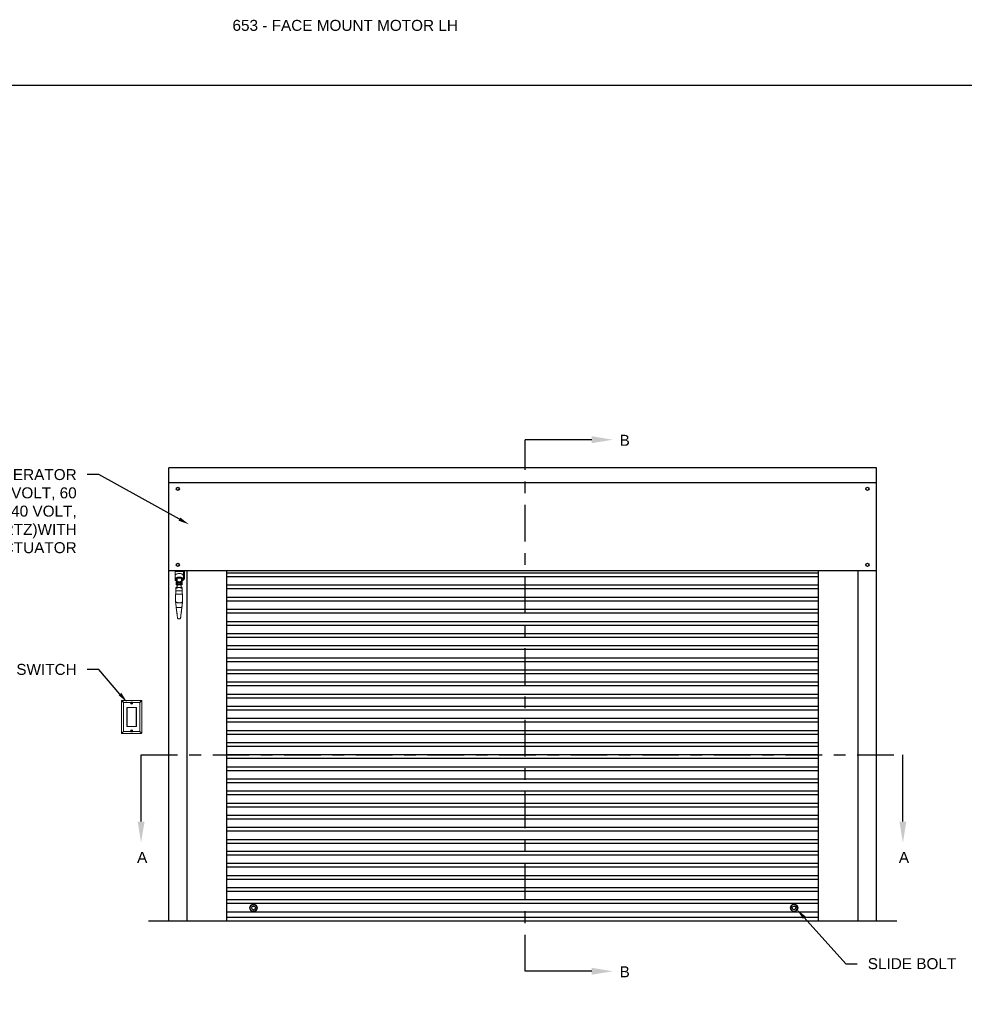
# Model space of a CAD drawing. Header units: inches. Extents: x 169.6 to 213.7, y 214.8 to 266.5.
# Tile 3 of 17: x 176.1 to 184.2, y 219.6 to 228.1. Entities that reach past the tile are written whole.
import ezdxf
from ezdxf import colors
from ezdxf.entities.mleader import LeaderData, LeaderLine
from ezdxf.math import Vec2, Vec3

# ---------------------------------------------------------------- set-up
doc = ezdxf.new("R2010")
doc.units = ezdxf.units.IN
doc.header["$LTSCALE"] = 0.25
doc.header["$MEASUREMENT"] = 0
doc.linetypes.add('CENTER', pattern=[2, 1.25, -0.25, 0.25, -0.25])
for name, color, linetype in [('ANNOTATIONS', 1, 'Continuous'), ('MOTOR LH', 7, 'Continuous'), ('SECTION CUTS', 6, 'CENTER')]:
    doc.layers.add(name, color=color, linetype=linetype)
doc.styles.add('ARIAL', font='arial.ttf', dxfattribs={"height": 0.09375})
doc.styles.get("Standard").update_dxf_attribs({"font": 'romans.shx'})

msp = doc.modelspace()

# ---------------------------------------------------------------- linework, layer by layer
at = {"layer": 'defpoints'}
msp.add_lwpolyline([(189.05875, 214.75854), (169.58887, 214.75854), (169.58887, 227.49365), (189.05875, 227.49365)], close=True, dxfattribs=at)
at = {"layer": 'MOTOR LH', "linetype": 'Continuous'}
for p, q in [((177.36419, 220.34691), (177.36419, 224.22272)), ((183.41785, 224.22272), (177.36419, 224.22272)), ((183.41785, 220.34691), (183.41785, 224.22272)), ((183.41785, 224.09491), (177.36419, 224.09491)), ((177.36419, 223.34491), (183.41785, 223.34491)), ((177.52042, 220.34691), (177.52042, 223.34491)), ((177.85977, 220.34691), (177.85977, 223.34491)), ((182.92227, 223.32071), (177.85977, 223.32071)), ((182.92227, 220.34691), (182.92227, 223.34491)), ((183.26161, 220.34691), (183.26161, 223.34491)), ((182.92227, 223.28946), (177.85977, 223.28946)), ((182.92227, 223.2171), (177.85977, 223.2171)), ((182.92227, 223.18585), (177.85977, 223.18585)), ((182.92227, 223.11349), (177.85977, 223.11349)), ((182.92227, 223.08224), (177.85977, 223.08224)), ((182.92227, 223.00987), (177.85977, 223.00987)), ((182.92227, 222.97862), (177.85977, 222.97862)), ((182.92227, 222.90626), (177.85977, 222.90626)), ((182.92227, 222.87501), (177.85977, 222.87501)), ((182.92227, 222.80264), (177.85977, 222.80264)), ((182.92227, 222.77139), (177.85977, 222.77139)), ((182.92227, 222.69903), (177.85977, 222.69903)), ((182.92227, 222.66778), (177.85977, 222.66778)), ((182.92227, 222.59541), (177.85977, 222.59541)), ((182.92227, 222.56416), (177.85977, 222.56416)), ((182.92227, 222.4918), (177.85977, 222.4918)), ((182.92227, 222.46055), (177.85977, 222.46055)), ((182.92227, 222.38818), (177.85977, 222.38818)), ((182.92227, 222.35693), (177.85977, 222.35693)), ((182.92227, 222.28457), (177.85977, 222.28457)), ((182.92227, 222.25332), (177.85977, 222.25332)), ((182.92227, 222.18095), (177.85977, 222.18095)), ((182.92227, 222.1497), (177.85977, 222.1497)), ((182.92227, 222.07734), (177.85977, 222.07734)), ((182.92227, 222.04609), (177.85977, 222.04609)), ((182.92227, 221.97373), (177.85977, 221.97373)), ((182.92227, 221.94248), (177.85977, 221.94248)), ((182.92227, 221.87011), (177.85977, 221.87011)), ((182.92227, 221.83886), (177.85977, 221.83886)), ((182.92227, 221.7665), (177.85977, 221.7665)), ((182.92227, 221.73525), (177.85977, 221.73525)), ((182.92227, 221.66288), (177.85977, 221.66288)), ((182.92227, 221.63163), (177.85977, 221.63163)), ((182.92227, 221.55927), (177.85977, 221.55927)), ((182.92227, 221.52802), (177.85977, 221.52802)), ((182.92227, 221.45565), (177.85977, 221.45565)), ((182.92227, 221.4244), (177.85977, 221.4244)), ((182.92227, 221.35204), (177.85977, 221.35204)), ((182.92227, 221.32079), (177.85977, 221.32079)), ((182.92227, 221.24842), (177.85977, 221.24842)), ((182.92227, 221.21717), (177.85977, 221.21717)), ((182.92227, 221.14481), (177.85977, 221.14481)), ((182.92227, 221.11356), (177.85977, 221.11356)), ((182.92227, 221.04119), (177.85977, 221.04119)), ((182.92227, 221.00994), (177.85977, 221.00994)), ((182.92227, 220.94072), (177.85977, 220.94072)), ((182.92227, 220.90947), (177.85977, 220.90947)), ((182.92227, 220.83711), (177.85977, 220.83711)), ((182.92227, 220.80586), (177.85977, 220.80586)), ((182.92227, 220.73349), (177.85977, 220.73349)), ((182.92227, 220.70224), (177.85977, 220.70224)), ((182.92227, 220.62988), (177.85977, 220.62988)), ((182.92227, 220.59863), (177.85977, 220.59863)), ((182.92227, 220.52626), (177.85977, 220.52626)), ((182.92227, 220.49501), (177.85977, 220.49501)), ((182.92227, 220.42265), (177.85977, 220.42265)), ((177.85977, 220.37816), (182.92227, 220.37816))]:
    msp.add_line(p, q, dxfattribs=at)
at = {"layer": 'MOTOR LH', "color": 7, "linetype": 'Continuous', "lineweight": 15}
for p, q in [((177.41845, 223.33573), (177.41845, 223.34491)), ((177.48921, 223.33573), (177.41845, 223.33573)), ((177.41845, 223.29881), (177.41845, 223.33573)), ((177.48921, 223.33573), (177.48921, 223.34491)), ((177.48921, 223.33573), (177.48921, 223.29881)), ((177.49814, 223.33136), (177.48921, 223.33136)), ((177.49814, 223.33136), (177.49814, 223.34491)), ((177.49814, 223.33136), (177.49814, 223.3258)), ((177.49814, 223.3258), (177.49814, 223.2699)), ((177.41845, 223.29881), (177.41845, 223.2681)), ((177.42614, 223.27554), (177.42614, 223.26298)), ((177.42831, 223.22101), (177.42831, 223.24586)), ((177.42964, 223.24675), (177.4292, 223.24675)), ((177.43053, 223.26385), (177.43053, 223.2727)), ((177.43053, 223.24558), (177.43053, 223.26385)), ((177.43053, 223.24558), (177.43068, 223.24413)), ((177.43497, 223.26952), (177.43497, 223.24383)), ((177.43497, 223.24383), (177.43506, 223.24006)), ((177.43719, 223.22234), (177.43719, 223.24453)), ((177.43829, 223.2412), (177.43719, 223.2412)), ((177.43719, 223.22567), (177.43825, 223.22567)), ((177.4389, 223.23395), (177.43863, 223.22947)), ((177.43889, 223.23344), (177.43889, 223.23344)), ((177.43914, 223.24231), (177.44228, 223.24231)), ((177.44075, 223.24231), (177.44228, 223.24231)), ((177.4475, 223.22699), (177.44748, 223.22686)), ((177.44846, 223.22539), (177.44893, 223.22639)), ((177.45105, 223.22575), (177.45089, 223.22466)), ((177.45173, 223.22572), (177.45171, 223.22559)), ((177.46212, 223.24231), (177.46526, 223.24231)), ((177.46212, 223.24231), (177.46365, 223.24231)), ((177.46577, 223.22947), (177.4655, 223.23395)), ((177.46551, 223.23344), (177.46551, 223.23344)), ((177.46773, 223.2412), (177.46611, 223.2412)), ((177.46615, 223.22567), (177.46773, 223.22567)), ((177.47047, 223.24231), (177.46773, 223.24231)), ((177.46773, 223.24231), (177.46773, 223.22456)), ((177.46773, 223.22456), (177.47047, 223.22456)), ((177.46938, 223.25149), (177.47053, 223.25112)), ((177.47047, 223.22234), (177.47047, 223.24453)), ((177.4726, 223.24006), (177.47269, 223.24383)), ((177.47269, 223.24383), (177.47269, 223.26952)), ((177.47698, 223.24419), (177.47713, 223.24558)), ((177.47713, 223.2727), (177.47713, 223.26385)), ((177.47713, 223.26385), (177.47713, 223.24558)), ((177.47846, 223.24675), (177.47801, 223.24675)), ((177.47935, 223.24586), (177.47935, 223.24033)), ((177.47935, 223.24033), (177.47935, 223.22101)), ((177.48152, 223.26298), (177.48152, 223.27554)), ((177.48921, 223.2681), (177.48921, 223.29881)), ((177.48921, 223.2699), (177.49814, 223.2699)), ((177.42259, 223.14054), (177.42259, 223.07594)), ((177.48181, 223.14054), (177.42259, 223.14054)), ((177.42544, 223.19793), (177.42451, 223.1713)), ((177.42451, 223.1713), (177.42451, 223.14054)), ((177.4522, 223.1713), (177.42451, 223.1713)), ((177.4522, 223.14054), (177.42451, 223.14054)), ((177.43121, 223.19793), (177.42544, 223.19793)), ((177.4292, 223.22012), (177.43421, 223.22012)), ((177.43112, 223.19571), (177.43112, 223.19776)), ((177.43337, 223.19349), (177.43301, 223.19352)), ((177.43462, 223.19349), (177.43337, 223.19349)), ((177.43393, 223.19349), (177.43337, 223.19349)), ((177.46536, 223.19793), (177.43904, 223.19793)), ((177.47989, 223.1713), (177.4522, 223.1713)), ((177.47989, 223.14054), (177.4522, 223.14054)), ((177.47103, 223.19349), (177.46979, 223.19349)), ((177.47103, 223.19349), (177.47047, 223.19349)), ((177.4714, 223.19352), (177.47103, 223.19349)), ((177.47896, 223.19793), (177.47319, 223.19793)), ((177.47328, 223.19776), (177.47328, 223.19571)), ((177.47345, 223.22012), (177.47846, 223.22012)), ((177.47989, 223.1713), (177.47896, 223.19793)), ((177.47989, 223.14054), (177.47989, 223.1713)), ((177.48181, 223.07594), (177.48181, 223.14054)), ((177.4363, 222.96138), (177.42848, 223.0267)), ((177.42857, 223.02598), (177.43483, 222.97368)), ((177.4346, 223.02748), (177.43459, 223.02748)), ((177.4346, 223.02748), (177.4698, 223.02748)), ((177.47592, 223.0267), (177.4681, 222.96138)), ((177.47583, 223.02598), (177.46957, 222.97368)), ((177.46982, 223.02748), (177.4698, 223.02748)), ((177.44536, 222.93135), (177.45905, 222.93135)), ((176.96067, 221.95299), (176.96067, 222.22991)), ((176.96284, 222.23208), (177.13038, 222.23208)), ((177.04017, 222.21645), (176.9763, 222.21645)), ((176.9763, 222.21645), (176.9763, 221.96645)), ((177.04047, 222.20967), (177.0451, 222.2113)), ((177.04047, 222.20967), (177.04585, 222.21094)), ((177.04347, 222.21593), (177.04571, 222.21672)), ((177.0451, 222.2113), (177.04347, 222.21593)), ((177.04347, 222.21593), (177.04585, 222.21094)), ((177.0451, 222.2113), (177.04585, 222.21094)), ((177.04571, 222.21672), (177.04734, 222.21209)), ((177.04571, 222.21672), (177.04697, 222.21133)), ((177.04585, 222.21094), (177.04697, 222.21133)), ((177.04625, 222.20982), (177.04585, 222.21094)), ((177.04737, 222.21021), (177.04625, 222.20982)), ((177.05196, 222.21372), (177.04697, 222.21133)), ((177.04697, 222.21133), (177.04734, 222.21209)), ((177.04697, 222.21133), (177.04737, 222.21021)), ((177.04734, 222.21209), (177.05196, 222.21372)), ((177.05275, 222.21148), (177.04737, 222.21021)), ((177.04812, 222.20985), (177.04737, 222.21021)), ((177.04975, 222.20522), (177.04737, 222.21021)), ((177.05275, 222.21148), (177.04812, 222.20985)), ((177.05196, 222.21372), (177.05275, 222.21148)), ((177.11692, 222.21645), (177.05305, 222.21645)), ((177.11692, 221.96645), (177.11692, 222.21645)), ((177.13255, 222.22991), (177.13255, 221.95299)), ((177.08755, 222.17364), (177.00567, 222.17364)), ((177.00567, 222.17364), (177.00567, 222.00926)), ((177.00911, 222.17239), (177.00911, 222.01051)), ((177.08411, 222.17239), (177.00911, 222.17239)), ((177.04126, 222.20743), (177.04047, 222.20967)), ((177.04126, 222.20743), (177.04625, 222.20982)), ((177.04588, 222.20906), (177.04126, 222.20743)), ((177.04625, 222.20982), (177.04588, 222.20906)), ((177.04751, 222.20443), (177.04588, 222.20906)), ((177.04751, 222.20443), (177.04625, 222.20982)), ((177.04975, 222.20522), (177.04751, 222.20443)), ((177.04812, 222.20985), (177.04975, 222.20522)), ((177.08411, 222.17239), (177.08411, 222.01051)), ((177.08755, 222.00926), (177.08755, 222.17364)), ((176.9763, 221.96645), (177.04017, 221.96645)), ((177.00567, 222.00926), (177.08755, 222.00926)), ((177.08411, 222.01051), (177.00911, 222.01051)), ((177.04047, 221.97142), (177.0451, 221.97305)), ((177.04047, 221.97142), (177.04585, 221.97269)), ((177.04126, 221.96918), (177.04047, 221.97142)), ((177.04126, 221.96918), (177.04625, 221.97157)), ((177.04588, 221.97081), (177.04126, 221.96918)), ((177.04347, 221.97768), (177.04571, 221.97847)), ((177.0451, 221.97305), (177.04347, 221.97768)), ((177.04347, 221.97768), (177.04585, 221.97269)), ((177.0451, 221.97305), (177.04585, 221.97269)), ((177.04571, 221.97847), (177.04734, 221.97384)), ((177.04571, 221.97847), (177.04697, 221.97308)), ((177.04585, 221.97269), (177.04697, 221.97308)), ((177.04625, 221.97157), (177.04585, 221.97269)), ((177.04625, 221.97157), (177.04588, 221.97081)), ((177.04751, 221.96618), (177.04588, 221.97081)), ((177.04737, 221.97196), (177.04625, 221.97157)), ((177.04751, 221.96618), (177.04625, 221.97157)), ((177.05196, 221.97547), (177.04697, 221.97308)), ((177.04697, 221.97308), (177.04734, 221.97384)), ((177.04697, 221.97308), (177.04737, 221.97196)), ((177.04734, 221.97384), (177.05196, 221.97547)), ((177.05275, 221.97323), (177.04737, 221.97196)), ((177.04812, 221.9716), (177.04737, 221.97196)), ((177.04975, 221.96697), (177.04737, 221.97196)), ((177.04975, 221.96697), (177.04751, 221.96618)), ((177.05275, 221.97323), (177.04812, 221.9716)), ((177.04812, 221.9716), (177.04975, 221.96697)), ((177.05196, 221.97547), (177.05275, 221.97323)), ((177.05305, 221.96645), (177.11692, 221.96645)), ((177.13038, 221.95083), (176.96284, 221.95083))]:
    msp.add_line(p, q, dxfattribs=at)
at = {"layer": 'MOTOR LH'}
msp.add_line((177.19102, 220.34691), (183.59102, 220.34691), dxfattribs=at)
at = {"layer": 'MOTOR LH', "color": 7, "linetype": 'Continuous', "lineweight": 15, "flags": 128}
for points in [[(177.48921, 223.29881), (177.4886, 223.30242), (177.48682, 223.3059), (177.48391, 223.30914), (177.47997, 223.31203), (177.47515, 223.31447), (177.4696, 223.31638), (177.46351, 223.31769), (177.45709, 223.31835), (177.45056, 223.31835), (177.44415, 223.31769), (177.43806, 223.31638), (177.43251, 223.31447), (177.42768, 223.31203), (177.42375, 223.30914), (177.42084, 223.3059), (177.41905, 223.30242), (177.41845, 223.29881)], [(177.47713, 223.25333), (177.48149, 223.25586), (177.48498, 223.2588), (177.48747, 223.26203), (177.48889, 223.26546), (177.48917, 223.26898), (177.48832, 223.27246), (177.48636, 223.27581), (177.48335, 223.27891), (177.4794, 223.28166), (177.47462, 223.28397), (177.46918, 223.28578), (177.46324, 223.28701), (177.457, 223.28764), (177.45066, 223.28764), (177.44442, 223.28701), (177.43848, 223.28578), (177.43303, 223.28397), (177.42826, 223.28166), (177.4243, 223.27891), (177.4213, 223.27581), (177.41934, 223.27246), (177.41848, 223.26898), (177.41877, 223.26546), (177.42018, 223.26203), (177.42267, 223.2588), (177.42617, 223.25586), (177.43053, 223.25333)], [(177.48104, 223.26013), (177.48181, 223.26101), (177.48372, 223.26407), (177.48456, 223.26728), (177.48428, 223.27053), (177.4829, 223.27368), (177.48047, 223.27663), (177.47708, 223.27927), (177.47284, 223.28151), (177.46792, 223.28326), (177.4625, 223.28447), (177.45675, 223.28508), (177.4509, 223.28508), (177.44516, 223.28447), (177.43973, 223.28326), (177.43481, 223.28151), (177.43058, 223.27927), (177.42719, 223.27663), (177.42476, 223.27368), (177.42338, 223.27053), (177.4231, 223.26728), (177.42393, 223.26407), (177.42584, 223.26101), (177.42662, 223.26013)], [(177.44893, 223.22639), (177.44903, 223.22677), (177.44903, 223.22686)], [(177.46615, 223.22567), (177.46655, 223.22265), (177.46679, 223.22106)], [(177.42384, 223.06552), (177.42424, 223.0622), (177.42475, 223.05792), (177.42536, 223.05278), (177.42606, 223.04693), (177.42683, 223.04051), (177.42764, 223.03371), (177.42848, 223.0267)], [(177.42526, 223.05367), (177.42532, 223.05314), (177.42551, 223.05156), (177.42581, 223.049), (177.42623, 223.04556), (177.42673, 223.04136), (177.4273, 223.03658), (177.42792, 223.03138), (177.42857, 223.02598)], [(177.42857, 223.02598), (177.42792, 223.03138), (177.4273, 223.03658), (177.42673, 223.04136), (177.42623, 223.04556), (177.42581, 223.049), (177.42551, 223.05156), (177.42532, 223.05314), (177.42526, 223.05367)], [(177.47915, 223.05367), (177.4791, 223.05325), (177.47895, 223.052), (177.4787, 223.04996), (177.47837, 223.04719), (177.47796, 223.04378), (177.47749, 223.03983), (177.47697, 223.03545), (177.47641, 223.03079), (177.47583, 223.02598)], [(177.47583, 223.02598), (177.47641, 223.03079), (177.47697, 223.03545), (177.47749, 223.03983), (177.47796, 223.04378), (177.47837, 223.04719), (177.4787, 223.04996), (177.47895, 223.052), (177.4791, 223.05325), (177.47915, 223.05367)], [(177.47592, 223.0267), (177.47676, 223.03371), (177.47757, 223.04051), (177.47834, 223.04693), (177.47904, 223.05278), (177.47966, 223.05792), (177.48017, 223.0622), (177.48056, 223.06552)], [(177.43741, 222.95215), (177.43737, 222.95248), (177.43725, 222.95345), (177.43706, 222.95503), (177.4368, 222.95719), (177.43649, 222.95984), (177.43612, 222.96292), (177.43571, 222.96632), (177.43528, 222.96994), (177.43483, 222.97368)], [(177.43483, 222.97368), (177.43533, 222.96948), (177.43582, 222.96544), (177.43626, 222.96172), (177.43665, 222.95846), (177.43697, 222.95578), (177.43721, 222.95379), (177.43736, 222.95256), (177.43741, 222.95215)], [(177.467, 222.95215), (177.46705, 222.95256), (177.46719, 222.95379), (177.46743, 222.95578), (177.46775, 222.95846), (177.46814, 222.96172), (177.46859, 222.96544), (177.46907, 222.96948), (177.46957, 222.97368)], [(177.46957, 222.97368), (177.46907, 222.96948), (177.46859, 222.96544), (177.46814, 222.96172), (177.46775, 222.95846), (177.46743, 222.95578), (177.46719, 222.95379), (177.46705, 222.95256), (177.467, 222.95215)], [(177.4363, 222.96138), (177.43681, 222.9571), (177.43731, 222.95296), (177.43777, 222.94907), (177.43819, 222.94556), (177.43856, 222.94252), (177.43885, 222.94006), (177.43907, 222.93825), (177.4392, 222.93714), (177.43925, 222.93677)], [(177.46516, 222.93677), (177.4652, 222.93714), (177.46533, 222.93825), (177.46555, 222.94006), (177.46585, 222.94252), (177.46621, 222.94556), (177.46663, 222.94907), (177.46709, 222.95296), (177.46759, 222.9571), (177.4681, 222.96138)], [(176.9763, 222.21645), (176.97325, 222.21908), (176.97032, 222.2216), (176.96762, 222.22393), (176.96525, 222.22597), (176.96331, 222.22764), (176.96186, 222.22889), (176.96097, 222.22965), (176.96067, 222.22991)], [(176.96284, 222.23208), (176.9631, 222.23178), (176.96386, 222.23089), (176.96511, 222.22944), (176.96678, 222.2275), (176.96882, 222.22513), (176.97115, 222.22243), (176.97367, 222.2195), (176.9763, 222.21645)], [(177.13038, 222.23208), (177.13012, 222.23178), (177.12936, 222.23089), (177.12811, 222.22944), (177.12644, 222.2275), (177.1244, 222.22513), (177.12207, 222.22243), (177.11955, 222.2195), (177.11692, 222.21645)], [(177.13255, 222.22991), (177.13225, 222.22965), (177.13136, 222.22889), (177.12991, 222.22764), (177.12797, 222.22597), (177.1256, 222.22393), (177.1229, 222.2216), (177.11997, 222.21908), (177.11692, 222.21645)], [(176.9763, 221.96645), (176.97325, 221.96382), (176.97032, 221.9613), (176.96762, 221.95897), (176.96525, 221.95693), (176.96331, 221.95526), (176.96186, 221.95402), (176.96097, 221.95325), (176.96067, 221.95299)], [(176.9763, 221.96645), (176.97367, 221.9634), (176.97115, 221.96047), (176.96882, 221.95777), (176.96678, 221.9554), (176.96511, 221.95346), (176.96386, 221.95202), (176.9631, 221.95113), (176.96284, 221.95083)], [(177.11692, 221.96645), (177.11955, 221.9634), (177.12207, 221.96047), (177.1244, 221.95777), (177.12644, 221.9554), (177.12811, 221.95346), (177.12936, 221.95202), (177.13012, 221.95113), (177.13038, 221.95083)], [(177.13255, 221.95299), (177.13225, 221.95325), (177.13136, 221.95402), (177.12991, 221.95526), (177.12797, 221.95693), (177.1256, 221.95897), (177.1229, 221.9613), (177.11997, 221.96382), (177.11692, 221.96645)]]:
    msp.add_lwpolyline(points, dxfattribs=at)
at = {"layer": 'MOTOR LH', "linetype": 'Continuous'}
for points in [[(178.10445, 220.48589), (178.12008, 220.45883), (178.10445, 220.43177), (178.0732, 220.43177), (178.05758, 220.45883), (178.0732, 220.48589)], [(182.69782, 220.48589), (182.68219, 220.45883), (182.69782, 220.43177), (182.72907, 220.43177), (182.74469, 220.45883), (182.72907, 220.48589)]]:
    msp.add_lwpolyline(points, close=True, dxfattribs=at)
for centre, radius in [((177.44168, 224.04205), 0.01369), ((183.34036, 224.04205), 0.01369), ((177.44168, 223.39218), 0.01369), ((183.34036, 223.39218), 0.01369), ((178.08883, 220.45883), 0.03125), ((178.08989, 220.45883), 0.01562), ((182.71344, 220.45883), 0.03125), ((182.71238, 220.45883), 0.01562)]:
    msp.add_circle(centre, radius, dxfattribs=at)
at = {"layer": 'MOTOR LH', "color": 7, "linetype": 'Continuous', "lineweight": 15}
for centre, radius in [((177.4522, 223.23344), 0.01331), ((177.4522, 223.23344), 0.00888), ((177.44792, 223.22686), 0.000444), ((177.45215, 223.22559), 0.000444), ((177.04661, 222.21058), 0.00762), ((177.04661, 221.97233), 0.00762)]:
    msp.add_circle(centre, radius, dxfattribs=at)
for centre, radius, start, end in [((177.43674, 223.26298), 0.01037, 126.839416, 233.160584), ((177.4367, 223.26298), 0.00956, 130.233117, 229.766883), ((177.4292, 223.24586), 0.000888, 90, 180), ((177.4292, 223.22101), 0.000888, 180, 270), ((177.42964, 223.24764), 0.000888, 270, 0), ((177.43345, 223.27496), 0.00222, 117.303086, 142.22849), ((177.43421, 223.22101), 0.000888, 270, 343.39845), ((177.33247, 223.23808), 0.10651, 343.720441, 357.778603), ((177.43719, 223.24675), 0.00222, 180, 270), ((177.43719, 223.22012), 0.00222, 90, 163.39845), ((177.45383, 223.23351), 0.0449, 66.437329, 113.593087), ((177.45383, 223.29283), 0.04528, 247.614775, 292.385225), ((177.43693, 223.25132), 0.000261, 294.454915, 351.263969), ((177.43674, 223.25192), 0.000888, 289.335855, 295.674174), ((177.45383, 223.23379), 0.04407, 67.884108, 112.115892), ((177.45383, 223.29216), 0.04407, 247.88482, 292.11518), ((177.43826, 223.22531), 0.000357, 91.644036, 164.592517), ((177.43826, 223.24156), 0.000355, 273.149028, 14.548849), ((177.46399, 223.23344), 0.02663, 161.075356, 162.709123), ((177.43914, 223.24196), 0.000355, 90, 161.075356), ((177.4522, 223.23344), 0.01331, 205.044647, 334.955353), ((177.4522, 223.23344), 0.00888, 0, 180.000001), ((177.4522, 223.23344), 0.00777, 277.76023, 228.813399), ((177.4522, 223.23344), 0.00777, 0.000001, 180.000001), ((177.44792, 223.22686), 0.00111, 335.073604, 138.813399), ((177.44792, 223.22686), 0.000444, 0.000001, 163.286815), ((177.45215, 223.22559), 0.00111, 7.76023, 171.500025), ((177.45215, 223.22559), 0.000444, 0.000001, 163.286815), ((177.46526, 223.24196), 0.000355, 18.924644, 90), ((177.57194, 223.23808), 0.10651, 182.221397, 196.279559), ((177.44041, 223.23344), 0.02663, 17.312262, 18.924644), ((177.46614, 223.24156), 0.000355, 165.40873, 265.675598), ((177.46614, 223.22531), 0.000356, 15.35213, 88.411317), ((177.47073, 223.25132), 0.00026, 188.656082, 245.625034), ((177.47047, 223.24675), 0.00222, 270, 0), ((177.47047, 223.22012), 0.00222, 16.60155, 90), ((177.47092, 223.25192), 0.000888, 244.325826, 250.664145), ((177.47345, 223.22101), 0.000888, 196.60155, 270), ((177.4742, 223.27496), 0.00222, 37.77151, 62.696914), ((177.47026, 223.26233), 0.01128, 3.28206, 52.463139), ((177.47095, 223.26298), 0.00956, 310.233117, 49.766883), ((177.47026, 223.26362), 0.01128, 307.534259, 356.716356), ((177.47801, 223.24764), 0.000888, 180, 270), ((177.47846, 223.24586), 0.000888, 0, 90), ((177.47846, 223.22101), 0.000888, 270, 0), ((177.43201, 223.19776), 0.000888, 157.948614, 180), ((177.43334, 223.19571), 0.00222, 180, 261.334595), ((177.33247, 223.23808), 0.10651, 340.579298, 347.908065), ((177.47106, 223.19571), 0.00222, 278.696025, 0), ((177.47239, 223.19776), 0.000888, 360, 22.051386), ((177.44536, 222.9375), 0.00615, 186.824746, 270), ((177.45905, 222.9375), 0.00615, 270, 353.175254), ((176.96284, 222.22991), 0.00216, 90, 180), ((177.04661, 222.21058), 0.00872, 137.636244, 42.363756), ((177.13038, 222.22991), 0.00216, 0, 90), ((177.04661, 221.97233), 0.00872, 317.636244, 222.363756), ((176.96284, 221.95299), 0.00216, 180, 270), ((177.13038, 221.95299), 0.00216, 270, 0)]:
    msp.add_arc(centre, radius, start, end, dxfattribs=at)
for centre, start_param, end_param in [((177.43497, 223.2727), 0.7494689, 1.5707963), ((177.47269, 223.2727), 4.712389, 5.5337164)]:
    msp.add_ellipse(centre, major_axis=(0, 0.00492), ratio=0.9013878, start_param=start_param, end_param=end_param, dxfattribs=at)
for points, knots in [([(177.43053, 223.26385), (177.43053, 223.26416), (177.43055, 223.26676), (177.43093, 223.27022), (177.43254, 223.27338), (177.43355, 223.27436), (177.43431, 223.27475), (177.43476, 223.2748), (177.43497, 223.27481)], [0, 0, 0, 0, 0.0736907, 0.6254449, 0.8047082, 0.8944427, 0.9519118, 1, 1, 1, 1]), ([(177.43497, 223.2775), (177.43459, 223.27749), (177.43369, 223.27745), (177.43289, 223.27712), (177.43244, 223.27693)], [0, 0, 0, 0, 0.42355639, 1, 1, 1, 1]), ([(177.43718, 223.27368), (177.43677, 223.27335), (177.43595, 223.27269), (177.43514, 223.27121), (177.43503, 223.2701), (177.43497, 223.26952)], [0, 0, 0, 0, 0.3187976, 0.6392925, 1, 1, 1, 1]), ([(177.43497, 223.24905), (177.43502, 223.24936), (177.43513, 223.24998), (177.43594, 223.25077), (177.43679, 223.25112), (177.43718, 223.25128)], [0, 0, 0, 0, 0.3463096, 0.6917448, 1, 1, 1, 1]), ([(177.43712, 223.25112), (177.43742, 223.25126), (177.43777, 223.25143), (177.43818, 223.25147), (177.43825, 223.25148)], [0, 0, 0, 0, 0.817679, 1, 1, 1, 1]), ([(177.43723, 223.27462), (177.4374, 223.2746), (177.43814, 223.2745), (177.43885, 223.27431), (177.4394, 223.27418), (177.4394, 223.27418)], [0, 0, 0, 0, 0.222521, 0.9899412, 1, 1, 1, 1]), ([(177.4394, 223.25178), (177.4394, 223.25177), (177.43902, 223.25168), (177.43863, 223.2516), (177.43825, 223.25152)], [0, 0, 0, 0, 0.01865, 1, 1, 1, 1]), ([(177.4389, 223.23395), (177.4389, 223.23395), (177.43889, 223.23379), (177.43887, 223.23251), (177.43908, 223.23045), (177.43983, 223.22856), (177.44014, 223.2278)], [0, 0, 0, 0, 0.0027536, 0.0757279, 0.6269228, 1, 1, 1, 1]), ([(177.46426, 223.2278), (177.46457, 223.22856), (177.46532, 223.23045), (177.46553, 223.23251), (177.46551, 223.23379), (177.46551, 223.23395), (177.4655, 223.23395)], [0, 0, 0, 0, 0.3730772, 0.9242721, 0.9972464, 1, 1, 1, 1]), ([(177.46577, 223.24134), (177.46578, 223.24136), (177.46579, 223.2414), (177.46556, 223.24046), (177.46522, 223.23896), (177.46505, 223.23761), (177.46498, 223.23706)], [0, 0, 0, 0, 0.1667187, 0.4771964, 0.7858082, 1, 1, 1, 1]), ([(177.46611, 223.2411), (177.46612, 223.24111), (177.46613, 223.24116), (177.46588, 223.24026), (177.46552, 223.23859), (177.46523, 223.23703), (177.46518, 223.23606), (177.46517, 223.23592)], [0, 0, 0, 0, 0.1488418, 0.4227329, 0.6941253, 0.9568936, 1, 1, 1, 1]), ([(177.46825, 223.27418), (177.46826, 223.27418), (177.46881, 223.27431), (177.46951, 223.2745), (177.47025, 223.2746), (177.47042, 223.27462)], [0, 0, 0, 0, 0.0100588, 0.7774758, 1, 1, 1, 1]), ([(177.46939, 223.25152), (177.46902, 223.2516), (177.46863, 223.25168), (177.46826, 223.25177), (177.46825, 223.25178)], [0, 0, 0, 0, 0.9810516, 1, 1, 1, 1]), ([(177.47269, 223.26952), (177.47263, 223.27008), (177.47252, 223.2712), (177.47172, 223.27269), (177.47087, 223.27337), (177.47047, 223.27368)], [0, 0, 0, 0, 0.3464202, 0.691736, 1, 1, 1, 1]), ([(177.47047, 223.25128), (177.47088, 223.25111), (177.47171, 223.25077), (177.47251, 223.24999), (177.47263, 223.24938), (177.47269, 223.24905)], [0, 0, 0, 0, 0.3187431, 0.6393777, 1, 1, 1, 1]), ([(177.47522, 223.27693), (177.47487, 223.27708), (177.47408, 223.27742), (177.47318, 223.27748), (177.47269, 223.2775)], [0, 0, 0, 0, 0.4498574, 1, 1, 1, 1]), ([(177.47269, 223.27481), (177.4729, 223.2748), (177.47335, 223.27475), (177.47411, 223.27436), (177.47511, 223.27338), (177.47672, 223.27022), (177.4771, 223.26676), (177.47712, 223.26416), (177.47713, 223.26385)], [0, 0, 0, 0, 0.0481156, 0.1055838, 0.1952959, 0.3745701, 0.9263102, 1, 1, 1, 1]), ([(177.43301, 223.19352), (177.43267, 223.19362), (177.4321, 223.19378), (177.43153, 223.19437), (177.43124, 223.19494), (177.43113, 223.19539), (177.43112, 223.19564), (177.43112, 223.19571)], [0, 0, 0, 0, 0.3816069, 0.635828, 0.8099638, 0.9421887, 1, 1, 1, 1]), ([(177.43119, 223.19809), (177.43119, 223.1981), (177.4312, 223.19813), (177.43131, 223.1984), (177.43158, 223.19907), (177.432, 223.20015), (177.43314, 223.20319), (177.434, 223.20594), (177.43471, 223.20822)], [0, 0, 0, 0, 0.0306514, 0.087489, 0.1436351, 0.2848147, 0.4077791, 1, 1, 1, 1]), ([(177.43657, 223.19409), (177.43615, 223.19387), (177.4355, 223.19354), (177.43485, 223.19351), (177.43462, 223.19349)], [0, 0, 0, 0, 0.6469949, 1, 1, 1, 1]), ([(177.439, 223.19734), (177.43895, 223.19706), (177.43884, 223.1964), (177.43813, 223.19532), (177.4373, 223.19457), (177.4367, 223.19418), (177.43657, 223.19409)], [0, 0, 0, 0, 0.1898554, 0.4435954, 0.8793329, 1, 1, 1, 1]), ([(177.43904, 223.19793), (177.43904, 223.19785), (177.43902, 223.19765), (177.43901, 223.19745), (177.439, 223.19734)], [0, 0, 0, 0, 0.41359938, 1, 1, 1, 1]), ([(177.4654, 223.19734), (177.46539, 223.19745), (177.46538, 223.19765), (177.46537, 223.19785), (177.46536, 223.19793)], [0, 0, 0, 0, 0.5864442, 1, 1, 1, 1]), ([(177.46783, 223.19409), (177.46743, 223.19437), (177.46675, 223.19485), (177.46592, 223.1958), (177.46549, 223.19665), (177.46542, 223.19719), (177.4654, 223.19734)], [0, 0, 0, 0, 0.3674174, 0.6326684, 0.9009147, 1, 1, 1, 1]), ([(177.46979, 223.19349), (177.46932, 223.19354), (177.46866, 223.19362), (177.46802, 223.19398), (177.46783, 223.19409)], [0, 0, 0, 0, 0.7012013, 1, 1, 1, 1]), ([(177.4697, 223.20822), (177.46978, 223.20793), (177.47051, 223.20546), (177.47158, 223.20231), (177.47269, 223.19941), (177.47305, 223.19851), (177.47319, 223.19815), (177.47321, 223.19811), (177.47322, 223.19809)], [0, 0, 0, 0, 0.0767379, 0.6453233, 0.8228293, 0.9071998, 0.9584998, 1, 1, 1, 1]), ([(177.47328, 223.19571), (177.47327, 223.19552), (177.47324, 223.19514), (177.47299, 223.19456), (177.47252, 223.19396), (177.47193, 223.19363), (177.47151, 223.19354), (177.4714, 223.19352)], [0, 0, 0, 0, 0.1465289, 0.2919672, 0.5304743, 0.8792714, 1, 1, 1, 1]), ([(177.42259, 223.07594), (177.42259, 223.07593), (177.4226, 223.07582), (177.42277, 223.07445), (177.42309, 223.07178), (177.42354, 223.06797), (177.42374, 223.06633), (177.42384, 223.06552)], [0, 0, 0, 0, 0.0028229, 0.0353736, 0.4647182, 0.7329388, 1, 1, 1, 1]), ([(177.42384, 223.06552), (177.42384, 223.06553), (177.42372, 223.06654), (177.42341, 223.06907), (177.42298, 223.07268), (177.42272, 223.07483), (177.42261, 223.07576), (177.42259, 223.07593), (177.42259, 223.07594)], [0, 0, 0, 0, 0.00496715, 0.37988964, 0.68802748, 0.94222933, 0.99717487, 1, 1, 1, 1]), ([(177.42995, 223.0719), (177.42958, 223.07208), (177.42809, 223.07282), (177.42588, 223.07402), (177.42327, 223.07552), (177.42285, 223.07578), (177.42259, 223.07594)], [0, 0, 0, 0, 0.0830037, 0.3325895, 0.5909179, 1, 1, 1, 1]), ([(177.47446, 223.0719), (177.47335, 223.07136), (177.47104, 223.07026), (177.46682, 223.0686), (177.46118, 223.06688), (177.45607, 223.0661), (177.44977, 223.06598), (177.44331, 223.06674), (177.43565, 223.06921), (177.4318, 223.07103), (177.42995, 223.0719)], [0, 0, 0, 0, 0.097323, 0.202378, 0.3073357, 0.4695288, 0.5004233, 0.6720212, 0.8427354, 1, 1, 1, 1]), ([(177.48181, 223.07594), (177.48157, 223.07579), (177.48108, 223.07549), (177.478, 223.07369), (177.47537, 223.07236), (177.47446, 223.0719)], [0, 0, 0, 0, 0.3893902, 0.7882871, 1, 1, 1, 1]), ([(177.48181, 223.07594), (177.48181, 223.07593), (177.4818, 223.07582), (177.48163, 223.07445), (177.48131, 223.07178), (177.48086, 223.06797), (177.48066, 223.06633), (177.48056, 223.06552)], [0, 0, 0, 0, 0.002825, 0.0353764, 0.4647001, 0.7329389, 1, 1, 1, 1]), ([(177.48056, 223.06552), (177.48057, 223.06553), (177.48069, 223.06654), (177.48099, 223.06907), (177.48142, 223.07268), (177.48168, 223.07483), (177.48179, 223.07576), (177.48181, 223.07593), (177.48181, 223.07594)], [0, 0, 0, 0, 0.0049672, 0.3798919, 0.6880294, 0.9422303, 0.9971769, 1, 1, 1, 1]), ([(177.43459, 223.02748), (177.4339, 223.0274), (177.43253, 223.02723), (177.4307, 223.02701), (177.42931, 223.02683), (177.42864, 223.02673), (177.42849, 223.02671), (177.42848, 223.0267), (177.42848, 223.0267)], [0, 0, 0, 0, 0.214668, 0.4293067, 0.6439775, 0.8586525, 0.9778845, 1, 1, 1, 1]), ([(177.47592, 223.0267), (177.47592, 223.0267), (177.47591, 223.02671), (177.47577, 223.02673), (177.47509, 223.02683), (177.4737, 223.02701), (177.47188, 223.02723), (177.4705, 223.0274), (177.46982, 223.02748)], [0, 0, 0, 0, 0.0221151, 0.1413449, 0.3560015, 0.5706683, 0.7853361, 1, 1, 1, 1]), ([(177.05305, 222.21645), (177.05252, 222.21693), (177.05124, 222.21808), (177.04862, 222.21898), (177.04549, 222.21915), (177.04261, 222.21837), (177.04089, 222.21721), (177.04025, 222.21654), (177.04017, 222.21645)], [0, 0, 0, 0, 0.1506948, 0.3588446, 0.5701387, 0.8049819, 0.974565, 1, 1, 1, 1]), ([(177.04017, 221.96645), (177.0407, 221.96597), (177.04198, 221.96482), (177.0446, 221.96392), (177.04773, 221.96375), (177.05061, 221.96453), (177.05233, 221.96569), (177.05297, 221.96636), (177.05305, 221.96645)], [0, 0, 0, 0, 0.15068917, 0.35882836, 0.57012019, 0.80498501, 0.97456542, 1, 1, 1, 1])]:
    msp.add_open_spline(points, degree=3, knots=knots, dxfattribs=at)
at = {"layer": 'SECTION CUTS'}
for p, q in [((180.41239, 219.91674), (180.41239, 224.46246)), ((177.12756, 221.76622), (183.64352, 221.76622))]:
    msp.add_line(p, q, dxfattribs=at)

# ---------------------------------------------------------------- texts
at = {"layer": 'ANNOTATIONS', "insert": (177.90932, 228.05267), "char_height": 0.09375, "width": 4.6220629, "attachment_point": 1, "line_spacing_factor": 0.86134, "style": 'ARIAL'}
msp.add_mtext('653 - FACE MOUNT MOTOR LH', dxfattribs=at)
at = {"layer": 'SECTION CUTS', "style": 'ARIAL'}
for s, p in [('B', (181.22041, 224.41077)), ('A', (177.09309, 220.84379)), ('A', (183.60904, 220.84379)), ('B', (181.22041, 219.86504))]:
    msp.add_text(s, height=0.09375, dxfattribs=at).set_placement(p)

# ---------------------------------------------------------------- leaders
at = {"layer": 'ANNOTATIONS'}
ml = msp.add_multileader_mtext('Standard', dxfattribs=at)
ml.set_content('INTEGRATED OPERATOR 14 RPM, 110 VOLT, 60 HERTZ (OPT: 240 VOLT, 50 HERTZ)WITH OPEN/CLOSE ACTUATOR', color=256, style='ARIAL')
ml.set_leader_properties()
ml.build(insert=Vec2(0, 0))
ml.multileader.update_dxf_attribs({"dogleg_length": 0.36, "arrow_head_size": 0.09375})
ctx = ml.context
ctx.base_point, ctx.char_height, ctx.arrow_head_size, ctx.landing_gap_size, ctx.plane_origin = Vec3(174.88519, 224.16355), 0.09375, 0.09375, 0.09, Vec3(174.95324, 223.73032)
ctx.text_align_type = 2
notes = []
notes.append((ctx, [(1, (1, 1, 0), (176.7647, 224.16355), (-1, 0), 0.09796, [(0, [(177.53704, 223.73849)], 0, [])])]))
ctx.mtext.insert, ctx.mtext.width, ctx.mtext.alignment, ctx.mtext.flow_direction = Vec3(176.57674, 224.21122), 1.6335999, 3, 5
ml = msp.add_multileader_mtext('Standard', dxfattribs=at)
ml.set_content('SWITCH', color=256, style='ARIAL')
ml.set_leader_properties()
ml.build(insert=Vec2(0, 0))
ml.multileader.update_dxf_attribs({"dogleg_length": 0.36, "arrow_head_size": 0.09375})
ctx = ml.context
ctx.base_point, ctx.char_height, ctx.arrow_head_size, ctx.landing_gap_size, ctx.plane_origin = Vec3(175.98666, 222.49753), 0.09375, 0.09375, 0.09, Vec3(174.95324, 222.0643)
ctx.text_align_type = 2
notes.append((ctx, [(1, (1, 1, 0), (176.7647, 222.49753), (-1, 0), 0.09796, [(0, [(177.00823, 222.21645)], 0, [])])]))
ctx.mtext.insert, ctx.mtext.alignment, ctx.mtext.flow_direction = Vec3(176.57674, 222.5452), 3, 5
ml = msp.add_multileader_mtext('Standard', dxfattribs=at)
ml.set_content('SLIDE BOLT', color=256, style='ARIAL')
ml.set_leader_properties()
ml.build(insert=Vec2(0, 0))
ml.multileader.update_dxf_attribs({"dogleg_length": 0.36, "arrow_head_size": 0.09375})
ctx = ml.context
ctx.base_point, ctx.char_height, ctx.arrow_head_size, ctx.landing_gap_size, ctx.plane_origin = Vec3(183.25307, 219.98084), 0.09375, 0.09375, 0.09, Vec3(182.46803, 219.54762)
notes.append((ctx, [(0, (1, 1, 0), (183.15511, 219.98084), (1, 0), 0.09796, [(0, [(182.73688, 220.4453)], 0, [])])]))
ctx.mtext.insert, ctx.mtext.flow_direction = Vec3(183.34307, 220.02852), 5
at = {"layer": 'SECTION CUTS'}
ml = msp.add_multileader_mtext('Standard', dxfattribs=at)
ml.set_content('', color=256)
ml.set_leader_properties()
ml.build(insert=Vec2(0, 0))
ml.multileader.update_dxf_attribs({"dogleg_length": 0, "arrow_head_size": 0.18})
ctx = ml.context
ctx.base_point, ctx.char_height, ctx.arrow_head_size, ctx.landing_gap_size, ctx.plane_origin, ctx.plane_x_axis, ctx.plane_y_axis = Vec3(180.41239, 224.46246), 0.18, 0.18, 0, Vec3(181.16191, 224.46246), Vec3(0, 1), Vec3(-1, 0)
notes.append((ctx, [(0, (1, 1, 0), (180.41239, 224.46246), (1, 0), 0, [(0, [(181.16191, 224.46246)], 0, [])])]))
ctx.mtext.insert, ctx.mtext.text_direction, ctx.mtext.rotation, ctx.mtext.flow_direction = Vec3(180.32239, 224.46246), Vec3(0, 1), 1.5707963, 5
ml = msp.add_multileader_mtext('Standard', dxfattribs=at)
ml.set_content('', color=256)
ml.set_leader_properties()
ml.build(insert=Vec2(0, 0))
ml.multileader.update_dxf_attribs({"dogleg_length": 0, "arrow_head_size": 0.18})
ctx = ml.context
ctx.base_point, ctx.char_height, ctx.arrow_head_size, ctx.landing_gap_size, ctx.plane_origin = Vec3(177.12756, 221.76622), 0.18, 0.18, 0, Vec3(177.12756, 221.0167)
notes.append((ctx, [(0, (1, 1, 0), (177.12756, 221.76622), (1, 0), 0, [(0, [(177.12756, 221.0167)], 0, [])])]))
ctx.mtext.insert, ctx.mtext.flow_direction = Vec3(177.12756, 221.85622), 5
ml = msp.add_multileader_mtext('Standard', dxfattribs=at)
ml.set_content('', color=256)
ml.set_leader_properties()
ml.build(insert=Vec2(0, 0))
ml.multileader.update_dxf_attribs({"dogleg_length": 0, "arrow_head_size": 0.18})
ctx = ml.context
ctx.base_point, ctx.char_height, ctx.arrow_head_size, ctx.landing_gap_size, ctx.plane_origin = Vec3(183.64352, 221.76622), 0.18, 0.18, 0, Vec3(183.64352, 221.0167)
notes.append((ctx, [(0, (1, 1, 0), (183.64352, 221.76622), (1, 0), 0, [(0, [(183.64352, 221.0167)], 0, [])])]))
ctx.mtext.insert, ctx.mtext.flow_direction = Vec3(183.64352, 221.85622), 5
ml = msp.add_multileader_mtext('Standard', dxfattribs=at)
ml.set_content('', color=256)
ml.set_leader_properties()
ml.build(insert=Vec2(0, 0))
ml.multileader.update_dxf_attribs({"dogleg_length": 0, "arrow_head_size": 0.18})
ctx = ml.context
ctx.base_point, ctx.char_height, ctx.arrow_head_size, ctx.landing_gap_size, ctx.plane_origin, ctx.plane_x_axis, ctx.plane_y_axis = Vec3(180.41239, 219.91674), 0.18, 0.18, 0, Vec3(181.16191, 219.91674), Vec3(0, 1), Vec3(-1, 0)
notes.append((ctx, [(0, (1, 1, 0), (180.41239, 219.91674), (1, 0), 0, [(0, [(181.16191, 219.91674)], 0, [])])]))
ctx.mtext.insert, ctx.mtext.text_direction, ctx.mtext.rotation, ctx.mtext.flow_direction = Vec3(180.32239, 219.91674), Vec3(0, 1), 1.5707963, 5
for ctx, leaders in notes:
    for number, flags, end, landing, length, lines in leaders:
        leader = LeaderData()
        leader.index, (leader.has_last_leader_line, leader.has_dogleg_vector, leader.attachment_direction) = number, flags
        leader.last_leader_point, leader.dogleg_vector, leader.dogleg_length = Vec3(end), Vec3(landing), length
        for number, points, colour, breaks in lines:
            line = LeaderLine()
            line.index, line.vertices, line.color, line.breaks = number, Vec3.list(points), colors.encode_raw_color(colour), breaks
            leader.lines.append(line)
        ctx.leaders.append(leader)

doc.saveas('drawing.dxf')
